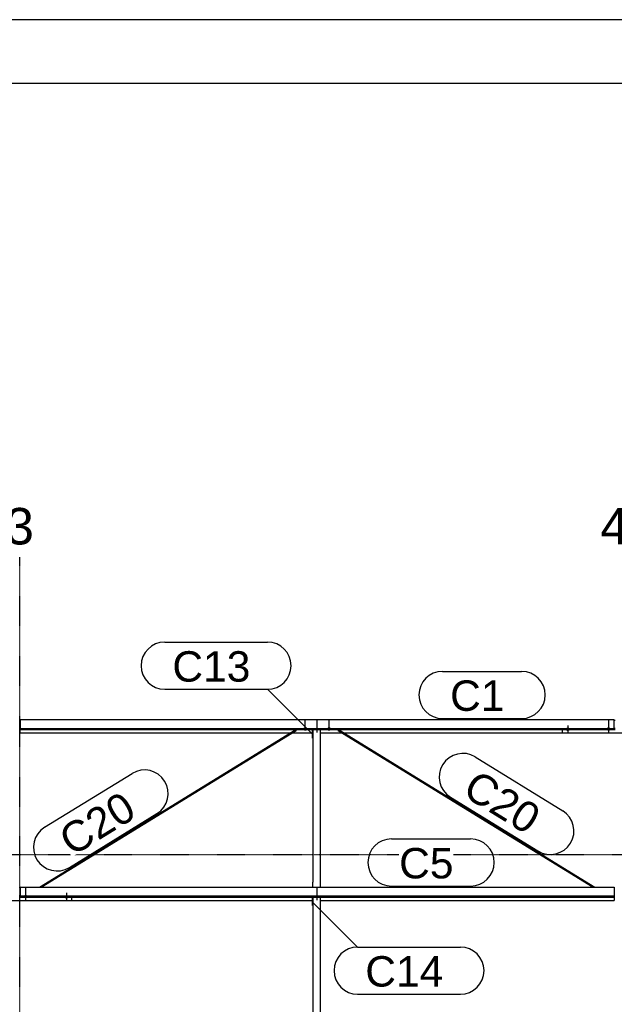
# Model space of a CAD drawing. Header units: millimetres. Extents: x -4888 to 73862, y -29046 to 15504.
# Tile 33 of 111: x 7000 to 10498, y 9708 to 15504. Entities that reach past the tile are written whole.
import ezdxf

# ---------------------------------------------------------------- set-up
doc = ezdxf.new("R2010")
doc.units = ezdxf.units.MM
doc.linetypes.add('DXK_LINE_DOT2', pattern=[3.9198, 1.9599, -1.9599])
doc.linetypes.add('DXK_LINE_DOT3', pattern=[5.9187, 2.979, -0.9799, 0.9799, -0.9799])
doc.styles.add('Arial', font='ARIAL.TTF', dxfattribs={"height": 0.2})

# ---------------------------------------------------------------- blocks, each defined once
blk = doc.blocks.new('Unknown-1953139-1278')
at = {"color": 7, "linetype": 'Continuous'}
for p, q in [((73861.9, 15503.7), (-4888.1, 15503.7)), ((73486.9, 15128.7), (-4513.1, 15128.7))]:
    blk.add_line(p, q, dxfattribs=at)
blk = doc.blocks.new('GridLine-1953139-4961 - 1282')
at = {"color": 174, "linetype": 'DXK_LINE_DOT3'}
blk.add_line((-1750, 10590), (64750, 10590), dxfattribs=at)
blk = doc.blocks.new('Part-1953139-17032 - 1282')
at = {"color": 3, "linetype": 'Continuous'}
for p, q in [((7003, 10396.9), (10497, 10396.9)), ((7003, 10396.9), (7003, 10338.6)), ((10497, 10396.9), (10497, 10338.6)), ((7003, 10346.1), (10497, 10346.1)), ((7003, 10338.6), (10497, 10338.6)), ((7307, 10319.9), (8722, 10319.9)), ((8769, 10319.9), (10497, 10319.9)), ((10497, 10338.6), (10497, 10319.9))]:
    blk.add_line(p, q, dxfattribs=at)
blk = doc.blocks.new('Part-1953139-17031 - 1282')
at = {"color": 3, "linetype": 'Continuous'}
for p, q in [((10497, 11383.2), (7003, 11383.2)), ((7003, 11383.2), (7003, 11324.9)), ((10497, 11324.9), (10497, 11383.2)), ((7003, 11332.4), (10497, 11332.4)), ((7003, 11324.9), (10497, 11324.9)), ((7003, 11306.2), (7003, 11324.9)), ((7003, 11306.2), (8593.5, 11306.2)), ((8602.6, 11306.2), (8722, 11306.2)), ((8769, 11306.2), (8897.4, 11306.2)), ((8906.5, 11306.2), (10193, 11306.2))]:
    blk.add_line(p, q, dxfattribs=at)
blk = doc.blocks.new('Bolt-1953139-17387 - 1282')
at = {"color": 5, "linetype": 'Continuous'}
for p, q in [((7266.2, 10341.9), (7266, 10341.4)), ((7266, 10341.4), (7266, 10340.9)), ((7266, 10340.9), (7266, 10340.5)), ((7266, 10340.5), (7266.2, 10340)), ((7266.4, 10342.3), (7266.2, 10341.9)), ((7266.2, 10340), (7266.4, 10339.6)), ((7266.7, 10342.8), (7266.4, 10342.3)), ((7266.4, 10339.6), (7266.7, 10339.1)), ((7267.1, 10343.2), (7266.7, 10342.8)), ((7266.7, 10339.1), (7267.1, 10338.7)), ((7267.5, 10343.6), (7267.1, 10343.2)), ((7267.1, 10338.7), (7267.5, 10338.3)), ((7268, 10344), (7267.5, 10343.6)), ((7267.5, 10338.3), (7268, 10337.9)), ((7268.6, 10344.3), (7268, 10344)), ((7268, 10337.9), (7268.6, 10337.6)), ((7269.3, 10344.7), (7268.6, 10344.3)), ((7268.6, 10337.6), (7269.3, 10337.2)), ((7270, 10344.9), (7269.3, 10344.7)), ((7269.3, 10337.2), (7270, 10337)), ((7270.8, 10345.2), (7270, 10344.9)), ((7270, 10337), (7270.8, 10336.7)), ((7271.6, 10345.4), (7270.8, 10345.2)), ((7270.8, 10336.7), (7271.6, 10336.5)), ((7272.4, 10345.5), (7271.6, 10345.4)), ((7271.6, 10336.5), (7272.4, 10336.4)), ((7273.2, 10345.6), (7272.4, 10345.5)), ((7272.4, 10336.4), (7273.2, 10336.3)), ((7274.1, 10345.7), (7273.2, 10345.6)), ((7273.2, 10336.3), (7274.1, 10336.2)), ((7275, 10345.7), (7274.1, 10345.7)), ((7274.1, 10336.2), (7275, 10336.2)), ((7275, 10363.5), (7275, 10321.1)), ((7275.9, 10345.7), (7275, 10345.7)), ((7275, 10336.2), (7275.9, 10336.2)), ((7276.8, 10345.6), (7275.9, 10345.7)), ((7275.9, 10336.2), (7276.8, 10336.3)), ((7277.6, 10345.5), (7276.8, 10345.6)), ((7276.8, 10336.3), (7277.6, 10336.4)), ((7278.4, 10345.4), (7277.6, 10345.5)), ((7277.6, 10336.4), (7278.4, 10336.5)), ((7279.2, 10345.2), (7278.4, 10345.4)), ((7278.4, 10336.5), (7279.2, 10336.7)), ((7280, 10344.9), (7279.2, 10345.2)), ((7279.2, 10336.7), (7280, 10337)), ((7280.7, 10344.7), (7280, 10344.9)), ((7280, 10337), (7280.7, 10337.2)), ((7281.4, 10344.3), (7280.7, 10344.7)), ((7280.7, 10337.2), (7281.4, 10337.6)), ((7282, 10344), (7281.4, 10344.3)), ((7281.4, 10337.6), (7282, 10337.9)), ((7282.5, 10343.6), (7282, 10344)), ((7282, 10337.9), (7282.5, 10338.3)), ((7282.9, 10343.2), (7282.5, 10343.6)), ((7282.5, 10338.3), (7282.9, 10338.7)), ((7283.3, 10342.8), (7282.9, 10343.2)), ((7282.9, 10338.7), (7283.3, 10339.1)), ((7283.6, 10342.3), (7283.3, 10342.8)), ((7283.3, 10339.1), (7283.6, 10339.6)), ((7283.8, 10341.9), (7283.6, 10342.3)), ((7283.6, 10339.6), (7283.8, 10340)), ((7284, 10341.4), (7283.8, 10341.9)), ((7283.8, 10340), (7284, 10340.5)), ((7284, 10340.9), (7284, 10341.4)), ((7284, 10340.5), (7284, 10340.9))]:
    blk.add_line(p, q, dxfattribs=at)
blk = doc.blocks.new('Bolt-1953139-18287 - 1282')
at = {"color": 5, "linetype": 'DXK_LINE_DOT2'}
blk.add_line((8750, 10351.6), (8750, 10394), dxfattribs=at)
blk = doc.blocks.new('GridLine-1953139-4943 - 1282')
at = {"color": 174, "linetype": 'DXK_LINE_DOT3'}
blk.add_line((7000, -1750), (7000, 12340), dxfattribs=at)
at = {"color": 136, "linetype": 'Continuous', "style": 'Arial'}
blk.add_text('3', height=214.9, dxfattribs=at).set_placement((6916.6, 12415))
blk = doc.blocks.new('GridLine-1953139-4944 - 1282')
at = {"color": 136, "linetype": 'Continuous', "style": 'Arial'}
blk.add_text('4', height=214.9, dxfattribs=at).set_placement((10416.6, 12415))
blk = doc.blocks.new('Part-1953139-18286 - 1282')
at = {"color": 3, "linetype": 'Continuous'}
for p, q in [((8722, 11275.6), (8722, 11324.9)), ((8724, 11324.9), (8724, 10426.5)), ((8769, 10396.9), (8769, 11324.9)), ((8724, 11275.6), (8722, 11275.6)), ((8724, 10426.5), (8722, 10426.5)), ((8722, 10426.5), (8722, 10396.9)), ((8724, 10396.9), (8724, 10426.5))]:
    blk.add_line(p, q, dxfattribs=at)
blk = doc.blocks.new('Part-1953139-17381 - 1282')
at = {"color": 3, "linetype": 'Continuous'}
for p, q in [((6997, 10394.5), (7003, 10394.5)), ((6693, 10317.5), (6693, 10338.6)), ((7307, 10317.5), (6693, 10317.5)), ((6997, 10347.9), (7003, 10347.9)), ((6997, 10339.4), (7003, 10339.4)), ((7307, 10317.5), (7307, 10338.6))]:
    blk.add_line(p, q, dxfattribs=at)
blk = doc.blocks.new('Bolt-1953139-17384 - 1282')
at = {"color": 5, "linetype": 'Continuous'}
for p, q in [((7026.2, 10343.2), (7026, 10342.8)), ((7026, 10342.8), (7026, 10342.3)), ((7026, 10342.3), (7026, 10341.8)), ((7026, 10341.8), (7026.2, 10341.4)), ((7026.4, 10343.7), (7026.2, 10343.2)), ((7026.2, 10341.4), (7026.4, 10340.9)), ((7026.7, 10344.1), (7026.4, 10343.7)), ((7026.4, 10340.9), (7026.7, 10340.5)), ((7027.1, 10344.6), (7026.7, 10344.1)), ((7026.7, 10340.5), (7027.1, 10340)), ((7027.5, 10345), (7027.1, 10344.6)), ((7027.1, 10340), (7027.5, 10339.6)), ((7028, 10345.3), (7027.5, 10345)), ((7027.5, 10339.6), (7028, 10339.3)), ((7028.6, 10345.7), (7028, 10345.3)), ((7028, 10339.3), (7028.6, 10338.9)), ((7029.3, 10346), (7028.6, 10345.7)), ((7028.6, 10338.9), (7029.3, 10338.6)), ((7030, 10346.3), (7029.3, 10346)), ((7029.3, 10338.6), (7030, 10338.3)), ((7030.8, 10346.5), (7030, 10346.3)), ((7030, 10338.3), (7030.8, 10338.1)), ((7031.6, 10346.7), (7030.8, 10346.5)), ((7030.8, 10338.1), (7031.6, 10337.9)), ((7032.4, 10346.9), (7031.6, 10346.7)), ((7031.6, 10337.9), (7032.4, 10337.7)), ((7033.2, 10347), (7032.4, 10346.9)), ((7032.4, 10337.7), (7033.2, 10337.6)), ((7034.1, 10347.1), (7033.2, 10347)), ((7033.2, 10337.6), (7034.1, 10337.5)), ((7035, 10347.1), (7034.1, 10347.1)), ((7034.1, 10337.5), (7035, 10337.5)), ((7035, 10362), (7035, 10319.7)), ((7035.9, 10347.1), (7035, 10347.1)), ((7035, 10337.5), (7035.9, 10337.5)), ((7036.8, 10347), (7035.9, 10347.1)), ((7035.9, 10337.5), (7036.8, 10337.6)), ((7037.6, 10346.9), (7036.8, 10347)), ((7036.8, 10337.6), (7037.6, 10337.7)), ((7038.4, 10346.7), (7037.6, 10346.9)), ((7037.6, 10337.7), (7038.4, 10337.9)), ((7039.2, 10346.5), (7038.4, 10346.7)), ((7038.4, 10337.9), (7039.2, 10338.1)), ((7040, 10346.3), (7039.2, 10346.5)), ((7039.2, 10338.1), (7040, 10338.3)), ((7040.7, 10346), (7040, 10346.3)), ((7040, 10338.3), (7040.7, 10338.6)), ((7041.4, 10345.7), (7040.7, 10346)), ((7040.7, 10338.6), (7041.4, 10338.9)), ((7042, 10345.3), (7041.4, 10345.7)), ((7041.4, 10338.9), (7042, 10339.3)), ((7042.5, 10345), (7042, 10345.3)), ((7042, 10339.3), (7042.5, 10339.6)), ((7042.9, 10344.6), (7042.5, 10345)), ((7042.5, 10339.6), (7042.9, 10340)), ((7043.3, 10344.1), (7042.9, 10344.6)), ((7042.9, 10340), (7043.3, 10340.5)), ((7043.6, 10343.7), (7043.3, 10344.1)), ((7043.3, 10340.5), (7043.6, 10340.9)), ((7043.8, 10343.2), (7043.6, 10343.7)), ((7043.6, 10340.9), (7043.8, 10341.4)), ((7044, 10342.8), (7043.8, 10343.2)), ((7043.8, 10341.4), (7044, 10341.8)), ((7044, 10342.3), (7044, 10342.8)), ((7044, 10341.8), (7044, 10342.3))]:
    blk.add_line(p, q, dxfattribs=at)
blk = doc.blocks.new('Bolt-1953139-17385 - 1282')
at = {"color": 5, "linetype": 'DXK_LINE_DOT2'}
blk.add_line((7035, 10391.8), (7035, 10349.5), dxfattribs=at)
blk = doc.blocks.new('Part-1953139-17430 - 1282')
at = {"color": 3, "linetype": 'Continuous'}
for p, q in [((10497, 11380.7), (10503, 11380.7)), ((10193, 11303.8), (10193, 11324.9)), ((10807, 11303.8), (10193, 11303.8)), ((10497, 11334.2), (10503, 11334.2)), ((10497, 11325.7), (10503, 11325.7)), ((10807, 11303.8), (10807, 11324.9))]:
    blk.add_line(p, q, dxfattribs=at)
blk = doc.blocks.new('Bolt-1953139-17433 - 1282')
at = {"color": 5, "linetype": 'Continuous'}
for p, q in [((10456.2, 11329.5), (10456, 11329.1)), ((10456, 11329.1), (10456, 11328.6)), ((10456, 11328.6), (10456, 11328.1)), ((10456, 11328.1), (10456.2, 11327.7)), ((10456.4, 11330), (10456.2, 11329.5)), ((10456.2, 11327.7), (10456.4, 11327.2)), ((10456.7, 11330.4), (10456.4, 11330)), ((10456.4, 11327.2), (10456.7, 11326.8)), ((10457.1, 11330.8), (10456.7, 11330.4)), ((10456.7, 11326.8), (10457.1, 11326.3)), ((10457.5, 11331.3), (10457.1, 11330.8)), ((10457.1, 11326.3), (10457.5, 11325.9)), ((10458, 11331.6), (10457.5, 11331.3)), ((10457.5, 11325.9), (10458, 11325.6)), ((10458.6, 11332), (10458, 11331.6)), ((10458, 11325.6), (10458.6, 11325.2)), ((10459.3, 11332.3), (10458.6, 11332)), ((10458.6, 11325.2), (10459.3, 11324.9)), ((10460, 11332.6), (10459.3, 11332.3)), ((10459.3, 11324.9), (10460, 11324.6)), ((10460.8, 11332.8), (10460, 11332.6)), ((10460, 11324.6), (10460.8, 11324.4)), ((10461.6, 11333), (10460.8, 11332.8)), ((10460.8, 11324.4), (10461.6, 11324.2)), ((10462.4, 11333.2), (10461.6, 11333)), ((10461.6, 11324.2), (10462.4, 11324)), ((10463.2, 11333.3), (10462.4, 11333.2)), ((10462.4, 11324), (10463.2, 11323.9)), ((10464.1, 11333.4), (10463.2, 11333.3)), ((10463.2, 11323.9), (10464.1, 11323.8)), ((10465, 11333.4), (10464.1, 11333.4)), ((10464.1, 11323.8), (10465, 11323.8)), ((10465, 11348.3), (10465, 11306)), ((10465.9, 11333.4), (10465, 11333.4)), ((10465, 11323.8), (10465.9, 11323.8)), ((10466.8, 11333.3), (10465.9, 11333.4)), ((10465.9, 11323.8), (10466.8, 11323.9)), ((10467.6, 11333.2), (10466.8, 11333.3)), ((10466.8, 11323.9), (10467.6, 11324)), ((10468.4, 11333), (10467.6, 11333.2)), ((10467.6, 11324), (10468.4, 11324.2)), ((10469.2, 11332.8), (10468.4, 11333)), ((10468.4, 11324.2), (10469.2, 11324.4)), ((10470, 11332.6), (10469.2, 11332.8)), ((10469.2, 11324.4), (10470, 11324.6)), ((10470.7, 11332.3), (10470, 11332.6)), ((10470, 11324.6), (10470.7, 11324.9)), ((10471.4, 11332), (10470.7, 11332.3)), ((10470.7, 11324.9), (10471.4, 11325.2)), ((10472, 11331.6), (10471.4, 11332)), ((10471.4, 11325.2), (10472, 11325.6)), ((10472.5, 11331.3), (10472, 11331.6)), ((10472, 11325.6), (10472.5, 11325.9)), ((10472.9, 11330.8), (10472.5, 11331.3)), ((10472.5, 11325.9), (10472.9, 11326.3)), ((10473.3, 11330.4), (10472.9, 11330.8)), ((10472.9, 11326.3), (10473.3, 11326.8)), ((10473.6, 11330), (10473.3, 11330.4)), ((10473.3, 11326.8), (10473.6, 11327.2)), ((10473.8, 11329.5), (10473.6, 11330)), ((10473.6, 11327.2), (10473.8, 11327.7)), ((10474, 11329.1), (10473.8, 11329.5)), ((10473.8, 11327.7), (10474, 11328.1)), ((10474, 11328.6), (10474, 11329.1)), ((10474, 11328.1), (10474, 11328.6))]:
    blk.add_line(p, q, dxfattribs=at)
blk = doc.blocks.new('Bolt-1953139-17434 - 1282')
at = {"color": 5, "linetype": 'DXK_LINE_DOT2'}
blk.add_line((10465, 11378.1), (10465, 11335.8), dxfattribs=at)
blk = doc.blocks.new('Bolt-1953139-17436 - 1282')
at = {"color": 5, "linetype": 'Continuous'}
for p, q in [((10216.2, 11328.2), (10216, 11327.7)), ((10216, 11327.7), (10216, 11327.2)), ((10216, 11327.2), (10216, 11326.8)), ((10216, 11326.8), (10216.2, 11326.3)), ((10216.4, 11328.6), (10216.2, 11328.2)), ((10216.2, 11326.3), (10216.4, 11325.8)), ((10216.7, 11329.1), (10216.4, 11328.6)), ((10216.4, 11325.8), (10216.7, 11325.4)), ((10217.1, 11329.5), (10216.7, 11329.1)), ((10216.7, 11325.4), (10217.1, 11325)), ((10217.5, 11329.9), (10217.1, 11329.5)), ((10217.1, 11325), (10217.5, 11324.6)), ((10218, 11330.3), (10217.5, 11329.9)), ((10217.5, 11324.6), (10218, 11324.2)), ((10218.6, 11330.6), (10218, 11330.3)), ((10218, 11324.2), (10218.6, 11323.8)), ((10219.3, 11330.9), (10218.6, 11330.6)), ((10218.6, 11323.8), (10219.3, 11323.5)), ((10220, 11331.2), (10219.3, 11330.9)), ((10219.3, 11323.5), (10220, 11323.3)), ((10220.8, 11331.5), (10220, 11331.2)), ((10220, 11323.3), (10220.8, 11323)), ((10221.6, 11331.7), (10220.8, 11331.5)), ((10220.8, 11323), (10221.6, 11322.8)), ((10222.4, 11331.8), (10221.6, 11331.7)), ((10221.6, 11322.8), (10222.4, 11322.7)), ((10223.2, 11331.9), (10222.4, 11331.8)), ((10222.4, 11322.7), (10223.2, 11322.5)), ((10224.1, 11332), (10223.2, 11331.9)), ((10223.2, 11322.5), (10224.1, 11322.5)), ((10225, 11332), (10224.1, 11332)), ((10224.1, 11322.5), (10225, 11322.4)), ((10225, 11349.8), (10225, 11307.4)), ((10225.9, 11332), (10225, 11332)), ((10225, 11322.4), (10225.9, 11322.5)), ((10226.8, 11331.9), (10225.9, 11332)), ((10225.9, 11322.5), (10226.8, 11322.5)), ((10227.6, 11331.8), (10226.8, 11331.9)), ((10226.8, 11322.5), (10227.6, 11322.7)), ((10228.4, 11331.7), (10227.6, 11331.8)), ((10227.6, 11322.7), (10228.4, 11322.8)), ((10229.2, 11331.5), (10228.4, 11331.7)), ((10228.4, 11322.8), (10229.2, 11323)), ((10230, 11331.2), (10229.2, 11331.5)), ((10229.2, 11323), (10230, 11323.3)), ((10230.7, 11330.9), (10230, 11331.2)), ((10230, 11323.3), (10230.7, 11323.5)), ((10231.4, 11330.6), (10230.7, 11330.9)), ((10230.7, 11323.5), (10231.4, 11323.8)), ((10232, 11330.3), (10231.4, 11330.6)), ((10231.4, 11323.8), (10232, 11324.2)), ((10232.5, 11329.9), (10232, 11330.3)), ((10232, 11324.2), (10232.5, 11324.6)), ((10232.9, 11329.5), (10232.5, 11329.9)), ((10232.5, 11324.6), (10232.9, 11325)), ((10233.3, 11329.1), (10232.9, 11329.5)), ((10232.9, 11325), (10233.3, 11325.4)), ((10233.6, 11328.6), (10233.3, 11329.1)), ((10233.3, 11325.4), (10233.6, 11325.8)), ((10233.8, 11328.2), (10233.6, 11328.6)), ((10233.6, 11325.8), (10233.8, 11326.3)), ((10234, 11327.7), (10233.8, 11328.2)), ((10233.8, 11326.3), (10234, 11326.8)), ((10234, 11327.2), (10234, 11327.7)), ((10234, 11326.8), (10234, 11327.2))]:
    blk.add_line(p, q, dxfattribs=at)
blk = doc.blocks.new('Bolt-1953139-18289 - 1282')
at = {"color": 5, "linetype": 'DXK_LINE_DOT2'}
blk.add_line((8750, 11337.1), (8750, 11379.4), dxfattribs=at)
blk = doc.blocks.new('Bolt-1953139-19085 - 1282')
at = {"color": 5, "linetype": 'DXK_LINE_DOT2'}
blk.add_line((8820, 11337.9), (8820, 11380.2), dxfattribs=at)
blk = doc.blocks.new('Bolt-1953139-19083 - 1282')
at = {"color": 5, "linetype": 'DXK_LINE_DOT2'}
blk.add_line((8680, 11337.9), (8680, 11380.2), dxfattribs=at)
blk = doc.blocks.new('Bolt-1953139-18288 - 1282')
at = {"color": 5, "linetype": 'DXK_LINE_DOT2'}
blk.add_line((8750, 10321.8), (8750, 10364.1), dxfattribs=at)
blk = doc.blocks.new('Bolt-1953139-18290 - 1282')
at = {"color": 5, "linetype": 'DXK_LINE_DOT2'}
blk.add_line((8750, 11307.3), (8750, 11349.6), dxfattribs=at)
blk = doc.blocks.new('Part-1953139-18291 - 1282')
at = {"color": 3, "linetype": 'Continuous'}
for p, q in [((8722, 10289.3), (8722, 10338.6)), ((8724, 10338.6), (8724, 9393.6)), ((8769, 9364), (8769, 10338.6)), ((8724, 10289.3), (8722, 10289.3)), ((8724, 9393.6), (8722, 9393.6)), ((8722, 9393.6), (8722, 9364)), ((8724, 9364), (8724, 9393.6))]:
    blk.add_line(p, q, dxfattribs=at)
blk = doc.blocks.new('Bolt-1953139-19084 - 1282')
at = {"color": 5, "linetype": 'Continuous'}
for p, q in [((8671.2, 11329.5), (8671, 11329.1)), ((8671, 11329.1), (8671, 11328.6)), ((8671, 11328.6), (8671, 11328.1)), ((8671, 11328.1), (8671.2, 11327.7)), ((8671.4, 11330), (8671.2, 11329.5)), ((8671.2, 11327.7), (8671.4, 11327.2)), ((8671.7, 11330.4), (8671.4, 11330)), ((8671.4, 11327.2), (8671.7, 11326.8)), ((8672.1, 11330.8), (8671.7, 11330.4)), ((8671.7, 11326.8), (8672.1, 11326.3)), ((8672.5, 11331.2), (8672.1, 11330.8)), ((8672.1, 11326.3), (8672.5, 11325.9)), ((8673, 11331.6), (8672.5, 11331.2)), ((8672.5, 11325.9), (8673, 11325.6)), ((8673.6, 11332), (8673, 11331.6)), ((8673, 11325.6), (8673.6, 11325.2)), ((8674.3, 11332.3), (8673.6, 11332)), ((8673.6, 11325.2), (8674.3, 11324.9)), ((8675, 11332.6), (8674.3, 11332.3)), ((8674.3, 11324.9), (8675, 11324.6)), ((8675.8, 11332.8), (8675, 11332.6)), ((8675, 11324.6), (8675.8, 11324.4)), ((8676.6, 11333), (8675.8, 11332.8)), ((8675.8, 11324.4), (8676.6, 11324.2)), ((8677.4, 11333.2), (8676.6, 11333)), ((8676.6, 11324.2), (8677.4, 11324)), ((8678.2, 11333.3), (8677.4, 11333.2)), ((8677.4, 11324), (8678.2, 11323.9)), ((8679.1, 11333.4), (8678.2, 11333.3)), ((8678.2, 11323.9), (8679.1, 11323.8)), ((8680, 11333.4), (8679.1, 11333.4)), ((8679.1, 11323.8), (8680, 11323.8)), ((8680.9, 11333.4), (8680, 11333.4)), ((8680, 11325.2), (8680, 11333.3)), ((8680, 11323.8), (8680.9, 11323.8)), ((8681.8, 11333.3), (8680.9, 11333.4)), ((8680.9, 11323.8), (8681.8, 11323.9)), ((8682.6, 11333.2), (8681.8, 11333.3)), ((8681.8, 11323.9), (8682.6, 11324)), ((8683.4, 11333), (8682.6, 11333.2)), ((8682.6, 11324), (8683.4, 11324.2)), ((8684.2, 11332.8), (8683.4, 11333)), ((8683.4, 11324.2), (8684.2, 11324.4)), ((8685, 11332.6), (8684.2, 11332.8)), ((8684.2, 11324.4), (8685, 11324.6)), ((8685.7, 11332.3), (8685, 11332.6)), ((8685, 11324.6), (8685.7, 11324.9)), ((8686.4, 11332), (8685.7, 11332.3)), ((8685.7, 11324.9), (8686.4, 11325.2)), ((8687, 11331.6), (8686.4, 11332)), ((8686.4, 11325.2), (8687, 11325.6)), ((8687.5, 11331.2), (8687, 11331.6)), ((8687, 11325.6), (8687.5, 11325.9)), ((8687.9, 11330.8), (8687.5, 11331.2)), ((8687.5, 11325.9), (8687.9, 11326.3)), ((8688.3, 11330.4), (8687.9, 11330.8)), ((8687.9, 11326.3), (8688.3, 11326.8)), ((8688.6, 11330), (8688.3, 11330.4)), ((8688.3, 11326.8), (8688.6, 11327.2)), ((8688.8, 11329.5), (8688.6, 11330)), ((8688.6, 11327.2), (8688.8, 11327.7)), ((8689, 11329.1), (8688.8, 11329.5)), ((8688.8, 11327.7), (8689, 11328.1)), ((8689, 11328.6), (8689, 11329.1)), ((8689, 11328.1), (8689, 11328.6))]:
    blk.add_line(p, q, dxfattribs=at)
blk = doc.blocks.new('Part-1953139-19081 - 1282')
at = {"color": 3, "linetype": 'Continuous'}
for p, q in [((7116.9, 10396.9), (8623.8, 11324.9)), ((7126, 10396.9), (8626.2, 11320.8)), ((8624.2, 11324.9), (8625, 11324.2)), ((8625, 11324.2), (8626.1, 11322.6)), ((8626.1, 11322.6), (8626.5, 11321.2)), ((8626.5, 11321.2), (8626.2, 11320.8))]:
    blk.add_line(p, q, dxfattribs=at)
blk = doc.blocks.new('Part-1953139-19082 - 1282')
at = {"color": 3, "linetype": 'Continuous'}
for p, q in [((8873.5, 11321.2), (8873.9, 11322.6)), ((8873.8, 11320.8), (8873.5, 11321.2)), ((8873.8, 11320.8), (10374, 10396.9)), ((8873.9, 11322.6), (8875, 11324.2)), ((8875, 11324.2), (8875.8, 11324.9)), ((8876.2, 11324.9), (10383.1, 10396.9))]:
    blk.add_line(p, q, dxfattribs=at)
blk = doc.blocks.new('Bolt-1953139-19086 - 1282')
at = {"color": 5, "linetype": 'Continuous'}
for p, q in [((8811.2, 11329.5), (8811, 11329.1)), ((8811, 11329.1), (8811, 11328.6)), ((8811, 11328.6), (8811, 11328.1)), ((8811, 11328.1), (8811.2, 11327.7)), ((8811.4, 11330), (8811.2, 11329.5)), ((8811.2, 11327.7), (8811.4, 11327.2)), ((8811.7, 11330.4), (8811.4, 11330)), ((8811.4, 11327.2), (8811.7, 11326.8)), ((8812.1, 11330.8), (8811.7, 11330.4)), ((8811.7, 11326.8), (8812.1, 11326.3)), ((8812.5, 11331.2), (8812.1, 11330.8)), ((8812.1, 11326.3), (8812.5, 11325.9)), ((8813, 11331.6), (8812.5, 11331.2)), ((8812.5, 11325.9), (8813, 11325.6)), ((8813.6, 11332), (8813, 11331.6)), ((8813, 11325.6), (8813.6, 11325.2)), ((8814.3, 11332.3), (8813.6, 11332)), ((8813.6, 11325.2), (8814.3, 11324.9)), ((8815, 11332.6), (8814.3, 11332.3)), ((8814.3, 11324.9), (8815, 11324.6)), ((8815.8, 11332.8), (8815, 11332.6)), ((8815, 11324.6), (8815.8, 11324.4)), ((8816.6, 11333), (8815.8, 11332.8)), ((8815.8, 11324.4), (8816.6, 11324.2)), ((8817.4, 11333.2), (8816.6, 11333)), ((8816.6, 11324.2), (8817.4, 11324)), ((8818.2, 11333.3), (8817.4, 11333.2)), ((8817.4, 11324), (8818.2, 11323.9)), ((8819.1, 11333.4), (8818.2, 11333.3)), ((8818.2, 11323.9), (8819.1, 11323.8)), ((8820, 11333.4), (8819.1, 11333.4)), ((8819.1, 11323.8), (8820, 11323.8)), ((8820.9, 11333.4), (8820, 11333.4)), ((8820, 11325.2), (8820, 11333.3)), ((8820, 11323.8), (8820.9, 11323.8)), ((8821.8, 11333.3), (8820.9, 11333.4)), ((8820.9, 11323.8), (8821.8, 11323.9)), ((8822.6, 11333.2), (8821.8, 11333.3)), ((8821.8, 11323.9), (8822.6, 11324)), ((8823.4, 11333), (8822.6, 11333.2)), ((8822.6, 11324), (8823.4, 11324.2)), ((8824.2, 11332.8), (8823.4, 11333)), ((8823.4, 11324.2), (8824.2, 11324.4)), ((8825, 11332.6), (8824.2, 11332.8)), ((8824.2, 11324.4), (8825, 11324.6)), ((8825.7, 11332.3), (8825, 11332.6)), ((8825, 11324.6), (8825.7, 11324.9)), ((8826.4, 11332), (8825.7, 11332.3)), ((8825.7, 11324.9), (8826.4, 11325.2)), ((8827, 11331.6), (8826.4, 11332)), ((8826.4, 11325.2), (8827, 11325.6)), ((8827.5, 11331.2), (8827, 11331.6)), ((8827, 11325.6), (8827.5, 11325.9)), ((8827.9, 11330.8), (8827.5, 11331.2)), ((8827.5, 11325.9), (8827.9, 11326.3)), ((8828.3, 11330.4), (8827.9, 11330.8)), ((8827.9, 11326.3), (8828.3, 11326.8)), ((8828.6, 11330), (8828.3, 11330.4)), ((8828.3, 11326.8), (8828.6, 11327.2)), ((8828.8, 11329.5), (8828.6, 11330)), ((8828.6, 11327.2), (8828.8, 11327.7)), ((8829, 11329.1), (8828.8, 11329.5)), ((8828.8, 11327.7), (8829, 11328.1)), ((8829, 11328.6), (8829, 11329.1)), ((8829, 11328.1), (8829, 11328.6))]:
    blk.add_line(p, q, dxfattribs=at)
blk = doc.blocks.new('Mark-1953139-19200 - 1282')
at = {"color": 136, "linetype": 'Continuous'}
for p, q in [((9187.5, 10681.9), (9653.2, 10681.9)), ((9187.5, 10404.4), (9653.2, 10404.4))]:
    blk.add_line(p, q, dxfattribs=at)
for centre, radius, start, end in [((9187.5, 10543.1), 138.8, 90.00001, 270.00001), ((9653.2, 10543.1), 138.7, 270.00001, 90.00001)]:
    blk.add_arc(centre, radius, start, end, dxfattribs=at)
at = {"color": 0}
blk.add_wipeout([(9552, 10449.4), (9552, 10636.9), (9232.5, 10636.9), (9232.5, 10449.4)], dxfattribs=at)
blk.add_wipeout([(9552, 10449.4), (9552, 10636.9), (9232.5, 10636.9), (9232.5, 10449.4)], dxfattribs=at)
at = {"color": 2, "style": 'Arial'}
blk.add_text('C5', height=179.08, dxfattribs=at).set_placement((9232.5, 10449.4))
blk = doc.blocks.new('Mark-1953139-19849 - 1282')
at = {"color": 0}
blk.add_wipeout([(7697.6, 10816.2), (7599.2, 10975.8), (7208.8, 10735.4), (7307.2, 10575.7)], dxfattribs=at)
blk.add_wipeout([(7697.6, 10816.2), (7599.2, 10975.8), (7208.8, 10735.4), (7307.2, 10575.7)], dxfattribs=at)
at = {"color": 136, "linetype": 'Continuous'}
for p, q in [((7146.9, 10750.1), (7661.9, 11067.2)), ((7292.4, 10513.8), (7807.4, 10830.9))]:
    blk.add_line(p, q, dxfattribs=at)
for centre, start, end in [((7734.6, 10949.1), 301.62606, 121.62606), ((7219.7, 10632), 121.62606, 301.62606)]:
    blk.add_arc(centre, 138.8, start, end, dxfattribs=at)
at = {"color": 2, "style": 'Arial'}
blk.add_text('C20', height=179.08, rotation=31.62727, dxfattribs=at).set_placement((7307.2, 10575.7))
blk = doc.blocks.new('Mark-1953139-19593 - 1282')
at = {"color": 136, "linetype": 'Continuous'}
for p, q in [((8723.2, 10310.3), (8988.4, 10045.2)), ((8988.4, 10045.2), (9593.2, 10045.2)), ((8988.4, 9767.7), (9593.2, 9767.7))]:
    blk.add_line(p, q, dxfattribs=at)
for centre, start, end in [((8988.4, 9906.4), 90, 270), ((9593.2, 9906.4), 270, 90)]:
    blk.add_arc(centre, 138.7, start, end, dxfattribs=at)
at = {"color": 0}
blk.add_wipeout([(9491.9, 9812.7), (9491.9, 10000.2), (9033.4, 10000.2), (9033.4, 9812.7)], dxfattribs=at)
blk.add_wipeout([(9491.9, 9812.7), (9491.9, 10000.2), (9033.4, 10000.2), (9033.4, 9812.7)], dxfattribs=at)
at = {"color": 2, "style": 'Arial'}
blk.add_text('C14', height=179.08, dxfattribs=at).set_placement((9033.4, 9812.7))
blk = doc.blocks.new('Mark-1953139-19850 - 1282')
at = {"color": 0}
blk.add_wipeout([(9986.8, 10702.6), (10085.1, 10862.3), (9694.7, 11102.7), (9596.4, 10943)], dxfattribs=at)
blk.add_wipeout([(9986.8, 10702.6), (10085.1, 10862.3), (9694.7, 11102.7), (9596.4, 10943)], dxfattribs=at)
at = {"color": 136, "linetype": 'Continuous'}
for p, q in [((9680, 11164.6), (10194.9, 10847.5)), ((9534.5, 10928.3), (10049.4, 10611.2))]:
    blk.add_line(p, q, dxfattribs=at)
for centre, start, end in [((9607.2, 11046.5), 58.37395, 238.37395), ((10122.2, 10729.3), 238.37395, 58.37395)]:
    blk.add_arc(centre, 138.8, start, end, dxfattribs=at)
at = {"color": 2, "style": 'Arial'}
blk.add_text('C20', height=179.08, rotation=-31.62727, dxfattribs=at).set_placement((9596.4, 10943))
blk = doc.blocks.new('Mark-1953139-19199 - 1282')
at = {"color": 136, "linetype": 'Continuous'}
for p, q in [((9487.5, 11668.2), (9953.2, 11668.2)), ((9487.5, 11390.7), (9953.2, 11390.7))]:
    blk.add_line(p, q, dxfattribs=at)
for centre, start, end in [((9487.5, 11529.4), 90.00001, 270.00001), ((9953.2, 11529.4), 270.00001, 90.00001)]:
    blk.add_arc(centre, 138.8, start, end, dxfattribs=at)
at = {"color": 0}
blk.add_wipeout([(9852, 11435.7), (9852, 11623.2), (9532.5, 11623.2), (9532.5, 11435.7)], dxfattribs=at)
blk.add_wipeout([(9852, 11435.7), (9852, 11623.2), (9532.5, 11623.2), (9532.5, 11435.7)], dxfattribs=at)
at = {"color": 2, "style": 'Arial'}
blk.add_text('C1', height=179.08, dxfattribs=at).set_placement((9532.5, 11435.7))
blk = doc.blocks.new('Mark-1953139-19592 - 1282')
at = {"color": 136, "linetype": 'Continuous'}
for p, q in [((7853.3, 11840), (8458.1, 11840)), ((7853.3, 11562.5), (8458.1, 11562.5)), ((8723.2, 11297.4), (8458.1, 11562.5))]:
    blk.add_line(p, q, dxfattribs=at)
for centre, start, end in [((7853.3, 11701.3), 90, 270), ((8458.1, 11701.3), 270, 90)]:
    blk.add_arc(centre, 138.8, start, end, dxfattribs=at)
at = {"color": 0}
blk.add_wipeout([(8356.8, 11607.5), (8356.8, 11795), (7898.3, 11795), (7898.3, 11607.5)], dxfattribs=at)
blk.add_wipeout([(8356.8, 11607.5), (8356.8, 11795), (7898.3, 11795), (7898.3, 11607.5)], dxfattribs=at)
at = {"color": 2, "style": 'Arial'}
blk.add_text('C13', height=179.08, dxfattribs=at).set_placement((7898.3, 11607.5))

msp = doc.modelspace()

# ---------------------------------------------------------------- block references
for name in ['Unknown-1953139-1278', 'GridLine-1953139-4943 - 1282', 'GridLine-1953139-4944 - 1282', 'Part-1953139-17031 - 1282', 'Bolt-1953139-19083 - 1282', 'Bolt-1953139-18289 - 1282', 'Bolt-1953139-19085 - 1282', 'Part-1953139-17430 - 1282', 'Bolt-1953139-17434 - 1282', 'Part-1953139-19081 - 1282', 'Bolt-1953139-19084 - 1282', 'Part-1953139-18286 - 1282', 'Bolt-1953139-18290 - 1282', 'Bolt-1953139-19086 - 1282', 'Part-1953139-19082 - 1282', 'Bolt-1953139-17436 - 1282', 'Bolt-1953139-17433 - 1282', 'GridLine-1953139-4961 - 1282', 'Part-1953139-17381 - 1282', 'Part-1953139-17032 - 1282', 'Bolt-1953139-17385 - 1282', 'Bolt-1953139-18287 - 1282', 'Bolt-1953139-17384 - 1282', 'Bolt-1953139-17387 - 1282', 'Part-1953139-18291 - 1282', 'Bolt-1953139-18288 - 1282']:
    msp.add_blockref(name, (0, 0))

# ---------------------------------------------------------------- next in the draw order: block references
for name in ['Mark-1953139-19592 - 1282', 'Mark-1953139-19199 - 1282', 'Mark-1953139-19849 - 1282', 'Mark-1953139-19200 - 1282', 'Mark-1953139-19593 - 1282']:
    msp.add_blockref(name, (0, 0))

# ---------------------------------------------------------------- next in the draw order: block references
msp.add_blockref('Mark-1953139-19850 - 1282', (0, 0))

doc.saveas('drawing.dxf')
